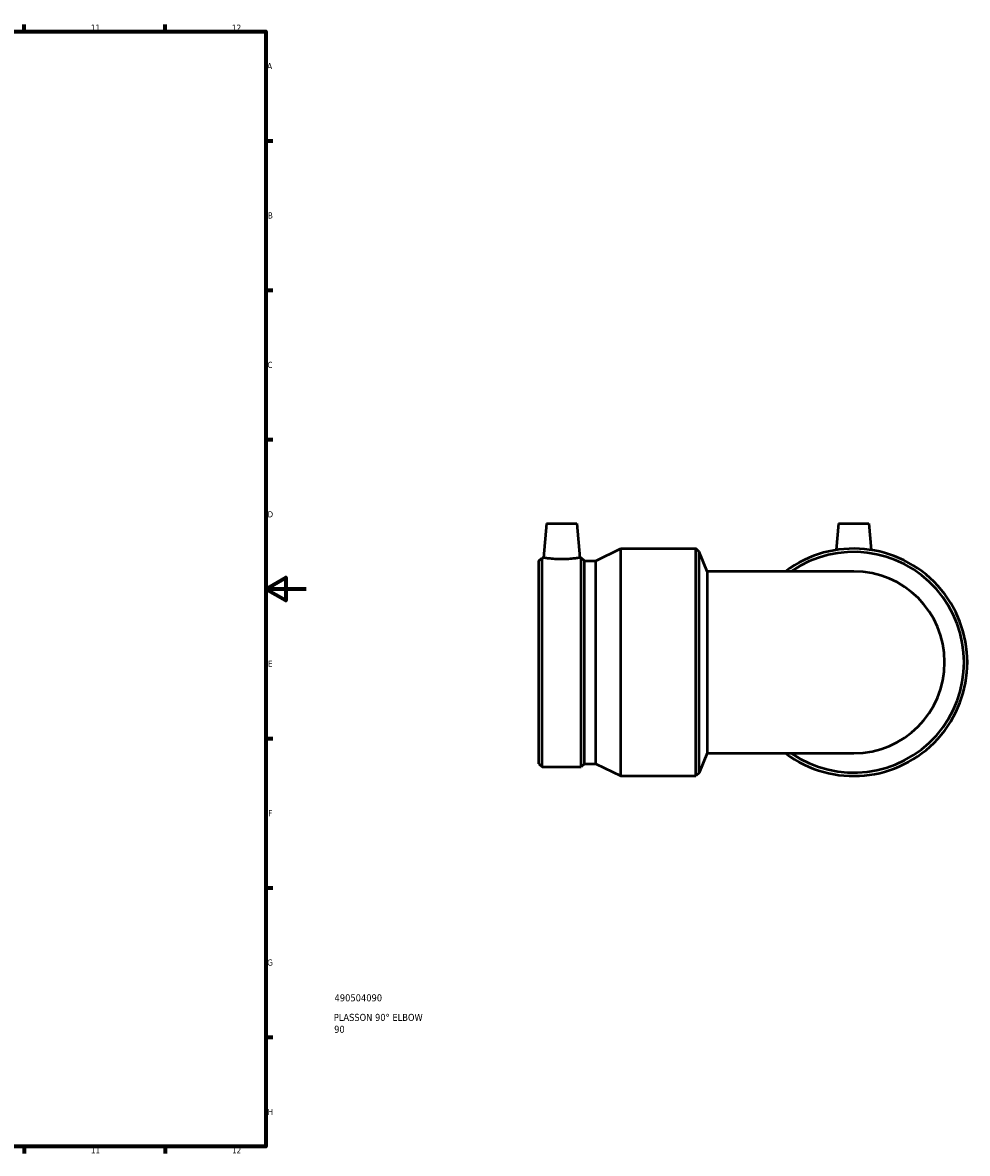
# Model space of a CAD drawing. Header units: millimetres. Extents: x -653 to 1385, y -1123 to 1077.
# Tile 6 of 7: x 700 to 1170, y 17 to 578. Entities that reach past the tile are written whole.
import ezdxf

# ---------------------------------------------------------------- set-up
doc = ezdxf.new("R2010")
doc.units = ezdxf.units.MM
for name, color, linetype, lineweight in [('Border (ANSI)', 7, 'Continuous', 70), ('Title (ISO)', 7, 'Continuous', 50), ('Visible (ANSI)', 7, 'Continuous', 50)]:
    doc.layers.add(name, color=color, linetype=linetype, lineweight=lineweight)
doc.styles.add('Note Text (ANSI)', font='tahoma.ttf')
doc.styles.add('Note Text (ISO)', font='tahoma.ttf')

# ---------------------------------------------------------------- blocks, each defined once
blk = doc.blocks.new('Borders Default Border')
at = {"layer": 'Border (ANSI)'}
for p, q in [((700.83, 574), (700.83, 577.45)), ((770.92, 574), (770.92, 577.45)), ((821, 519.75), (824.45, 519.75)), ((821, 445.5), (824.45, 445.5)), ((821, 371.25), (824.45, 371.25)), ((821, 222.75), (824.45, 222.75)), ((821, 148.5), (824.45, 148.5)), ((821, 74.25), (824.45, 74.25)), ((700.83, 20), (700.83, 16.55)), ((770.92, 20), (770.92, 16.55))]:
    blk.add_line(p, q, dxfattribs=at)
at = {"layer": 'Border (ANSI)', "flags": 128}
for points in [[(20, 20), (20, 574), (821, 574), (821, 20), (20, 20)], [(841, 297), (821, 297), (831, 302.77), (831, 291.23), (821, 297)]]:
    blk.add_lwpolyline(points, dxfattribs=at)
at = {"layer": 'Border (ANSI)', "attachment_point": 7, "style": 'Note Text (ANSI)'}
for s, insert, char_height in [('11', (734.04, 574.4), 3.048), ('12', (804.13, 574.4), 3.048), ('A', (821.63, 555.35), 3.05), ('B', (821.99, 481.1), 3.05), ('C', (821.8, 406.8), 3.05), ('D', (821.81, 332.6), 3.05), ('E', (822.05, 258.35), 3.05), ('F', (822.14, 184.1), 3.05), ('G', (821.66, 109.79), 3.05), ('H', (821.81, 35.6), 3.05), ('11', (734.04, 16.55), 3.048), ('12', (804.13, 16.55), 3.048)]:
    blk.add_mtext(s, dxfattribs=dict(at, insert=insert, char_height=char_height))
blk = doc.blocks.new('Title Blocks ISO')
at = {"layer": 'Title (ISO)', "style": 'Note Text (ISO)'}
for tag, p in [('PART_NUMBER_001', (34.13, 72.12)), ('DESCRIPTION_001', (33.74, 62.38)), ('DESCRIPTION_002', (33.93, 56.47))]:
    blk.add_attdef(tag, p, '', height=3.5, dxfattribs=at)

msp = doc.modelspace()

# ---------------------------------------------------------------- linework, layer by layer
at = {"layer": 'Visible (ANSI)'}
for p, q in [((960.502, 329.583), (959.013, 312.563)), ((960.502, 329.583), (975.502, 329.583)), ((975.502, 329.583), (976.991, 312.563)), ((1105.692, 329.583), (1104.54, 316.417)), ((1105.692, 329.583), (1120.692, 329.583)), ((1120.692, 329.583), (1121.844, 316.417)), ((984.967, 311.004), (997.442, 317.083)), ((997.442, 204.083), (997.442, 317.083)), ((997.442, 317.083), (1034.692, 317.083)), ((1034.692, 204.083), (1034.692, 317.083)), ((1036.347, 315.428), (1034.692, 317.083)), ((1036.347, 205.738), (1036.347, 315.428)), ((1040.342, 305.783), (1036.347, 315.428)), ((956.692, 311.004), (958.251, 312.563)), ((956.692, 210.162), (956.692, 311.004)), ((958.251, 208.603), (958.251, 312.563)), ((958.251, 312.563), (959.013, 312.563)), ((976.991, 312.563), (977.752, 312.563)), ((977.752, 208.603), (977.752, 312.563)), ((979.312, 311.004), (977.752, 312.563)), ((979.312, 210.162), (979.312, 311.004)), ((979.312, 311.004), (984.967, 311.004)), ((984.967, 210.162), (984.967, 311.004)), ((1040.342, 305.783), (1040.342, 215.383)), ((1113.192, 305.783), (1040.342, 305.783)), ((1040.342, 215.383), (1036.347, 205.738)), ((1040.342, 215.383), (1113.192, 215.383)), ((956.692, 210.162), (958.251, 208.603)), ((958.251, 208.603), (977.752, 208.603)), ((979.312, 210.162), (977.752, 208.603)), ((979.312, 210.162), (984.967, 210.162)), ((984.967, 210.162), (997.442, 204.083)), ((997.442, 204.083), (1034.692, 204.083)), ((1036.347, 205.738), (1034.692, 204.083))]:
    msp.add_line(p, q, dxfattribs=at)
for radius, start, end in [(56.5, 233.1301, 126.8699), (54.845, 235.50124, 124.49876), (45.2, 270, 90)]:
    msp.add_arc((1113.192, 260.583), radius, start, end, dxfattribs=at)
msp.add_open_spline([(976.991, 312.563), (976.991, 312.563), (976.766, 312.522), (975.854, 312.374), (975.167, 312.268), (973.577, 312.069), (972.567, 311.962), (970.348, 311.81), (969.138, 311.767), (966.865, 311.767), (965.656, 311.81), (963.436, 311.962), (962.426, 312.069), (960.837, 312.268), (960.149, 312.374), (959.237, 312.522), (959.013, 312.563), (959.013, 312.563)], degree=3, knots=[1.3626769, 1.3626769, 1.3626769, 1.3626769, 1.7030341, 1.7030341, 2.0433914, 2.0433914, 2.3843726, 2.3843726, 2.7253538, 2.7253538, 3.0663351, 3.0663351, 3.4073163, 3.4073163, 3.7476735, 3.7476735, 4.0880307, 4.0880307, 4.0880307, 4.0880307], dxfattribs=at)

# ---------------------------------------------------------------- block references
msp.add_blockref('Borders Default Border', (0, 0))
msp.add_blockref('Title Blocks ISO', (821, 20)).add_auto_attribs({'PART_NUMBER_001': '490504090', 'DESCRIPTION_001': 'PLASSON 90° ELBOW', 'DESCRIPTION_002': '90'})

doc.saveas('drawing.dxf')
